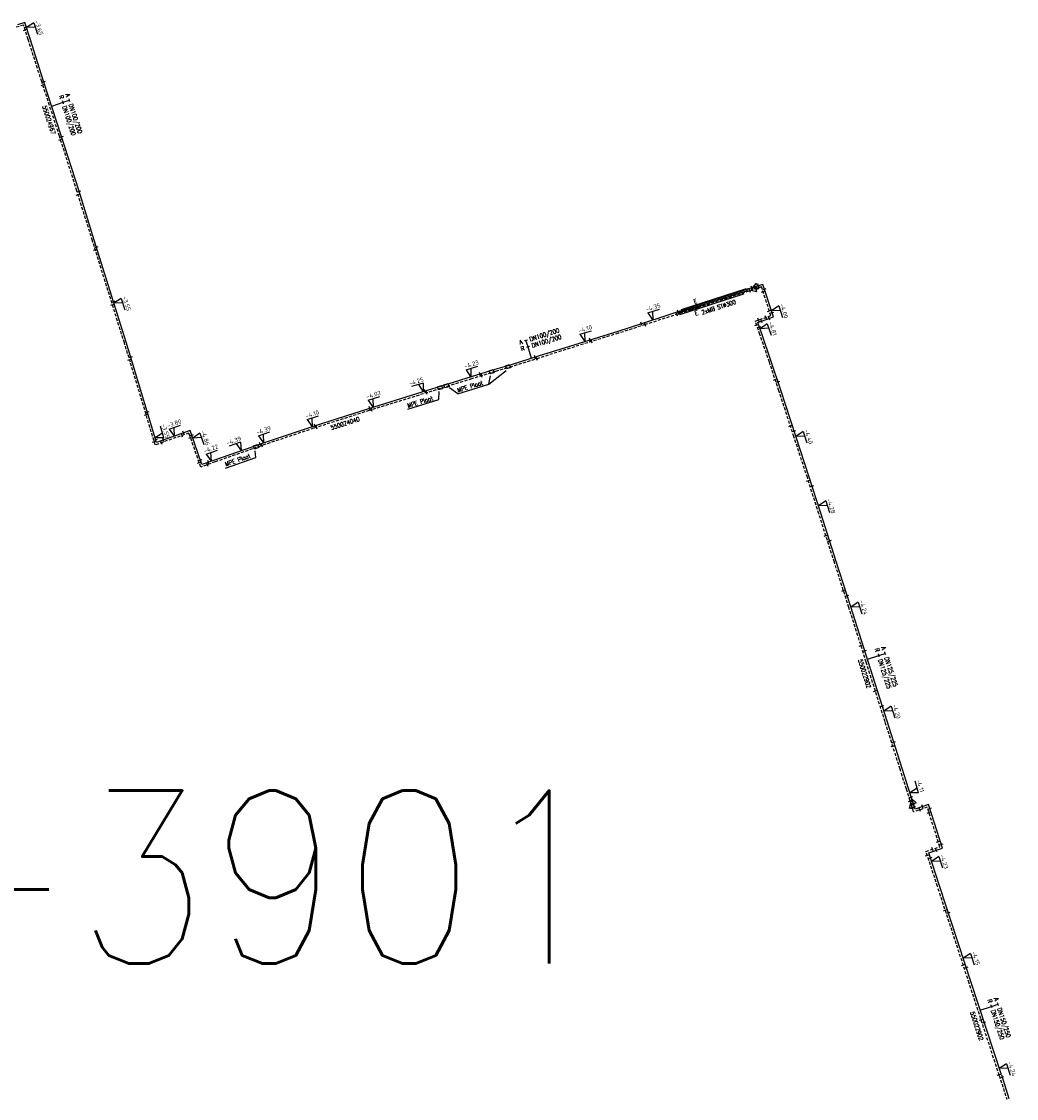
# Model space of a CAD drawing. Header units: millimetres. Extents: x 0 to 118318689, y 0 to 490460760.
# Tile 5 of 117: x 113834918 to 114042001, y 485575228 to 485799307. Entities that reach past the tile are written whole.
import ezdxf
from ezdxf.enums import TextEntityAlignment as Align

# ---------------------------------------------------------------- set-up
doc = ezdxf.new("R2010")
doc.units = ezdxf.units.MM
doc.header["$LTSCALE"] = 200
doc.linetypes.add('HIDDEN2', pattern=[4.7625, 3.175, -1.5875])
doc.layers.get('0').update_dxf_attribs({"color": 8})
for name, color, linetype in [('LD-I-lekdetectiecode', 7, 'Continuous'), ('WT-C-mof', 7, 'Continuous'), ('WT-C-VERLOOP', 7, 'Continuous'), ('WT-I-diam', 7, 'Continuous'), ('WT-I-info', 7, 'Continuous'), ('WT-I-mantelbuis', 7, 'Continuous'), ('WT-I-NAP', 7, 'Continuous'), ('WT-L-aanvoer', 6, 'Continuous'), ('WT-L-MANTELBUIS', 6, 'Continuous'), ('WT-L-retour', 6, 'HIDDEN2')]:
    doc.layers.add(name, color=color, linetype=linetype)
doc.styles.add('DIN17', font='ROMANS.SHX', dxfattribs={"width": 0.9})
doc.styles.add('ISOCP', font='ISOCP.SHX')

# ---------------------------------------------------------------- blocks, each defined once
blk = doc.blocks.new('LR-mof')
at = {"color": 0, "linetype": 'ByBlock', "lineweight": -2}
blk.add_line((0, -0.75), (0, 0.75), dxfattribs=at)
blk = doc.blocks.new('LR-VERL')
at = {"color": 0, "linetype": 'ByBlock', "lineweight": -2}
blk.add_lwpolyline([(1.08, 0), (-1.08, -1.25), (-1.08, 1.25)], close=True, dxfattribs=at)
blk = doc.blocks.new('LR-mofD')
at = {"color": 0, "linetype": 'ByBlock', "lineweight": -2}
blk.add_line((0, -0.75), (0, 0.75), dxfattribs=at)
at = {"color": 1, "linetype": 'ByBlock', "lineweight": -3, "style": 'DIN17', "width": 0.9}
blk.add_attdef('*1', text='', height=1.8, dxfattribs=at).set_placement((0, 2), align=Align.MIDDLE)
blk = doc.blocks.new('nap1')
at = {"color": 0, "linetype": 'Continuous'}
for p, q in [((-1, 3.5), (0, 0)), ((-1, 3.5), (4, 3.5)), ((1, 3.5), (0, 0))]:
    blk.add_line(p, q, dxfattribs=at)
at = {"color": 0, "linetype": 'Continuous', "style": 'ISOCP'}
for tag, p in [('*1', (1.7, 5)), ('*2', (4, 1.5))]:
    blk.add_attdef(tag, text='', height=1.8, dxfattribs=at).set_placement(p, align=Align.MIDDLE)
blk = doc.blocks.new('nap2')
at = {"color": 0, "linetype": 'Continuous'}
for p, q in [((1, 3.5), (-4, 3.5)), ((-1, 3.5), (0, 0)), ((1, 3.5), (0, 0))]:
    blk.add_line(p, q, dxfattribs=at)
at = {"color": 0, "linetype": 'Continuous', "style": 'ISOCP'}
for tag, p in [('*1', (-1.5, 5)), ('*2', (-4, 1.5))]:
    blk.add_attdef(tag, text='', height=1.8, dxfattribs=at).set_placement(p, align=Align.MIDDLE)
blk = doc.blocks.new('LR-hyp')
at = {"color": 7, "linetype": 'ByBlock', "lineweight": -3, "style": 'DIN17', "width": 0.9}
blk.add_attdef('*1', text='', height=1.8, dxfattribs=at).set_placement((0, 0), align=Align.MIDDLE)
at = {"color": 7, "linetype": 'ByBlock', "lineweight": -2, "style": 'DIN17', "width": 0.9, "flags": 1}
blk.add_attdef('*2', text='', height=1.8, dxfattribs=at).set_placement((0, -5), align=Align.MIDDLE)
blk = doc.blocks.new('LR-DIAB2')
at = {"color": 0, "linetype": 'Continuous', "lineweight": -3}
blk.add_line((0, 5), (0, 7.8), dxfattribs=at)
at = {"color": 0, "lineweight": -3}
blk.add_line((0, 0), (0, 5), dxfattribs=at)
for points in [[(0.61, 7.8), (0, 7.8), (-0.61, 7.8)], [(0.61, 5), (0, 5), (-0.61, 5)]]:
    blk.add_lwpolyline(points, dxfattribs=at)
at = {"color": 1, "lineweight": -3, "style": 'DIN17', "width": 0.9}
for tag, p in [('*1', (-1.61, 7.8)), ('*2', (-1.61, 5.02))]:
    blk.add_attdef(tag, text='', height=1.8, dxfattribs=at).set_placement(p, align=Align.MIDDLE_RIGHT)
for tag, p in [('*11', (1.61, 7.8)), ('*12', (1.61, 5))]:
    blk.add_attdef(tag, text='', height=1.8, dxfattribs=at).set_placement(p, align=Align.MIDDLE_LEFT)

msp = doc.modelspace()

# ---------------------------------------------------------------- linework, layer by layer
at = {"layer": 'WT-I-info'}
for p, q in [((113932174, 485723851), (113935776, 485726700)), ((113932174, 485723851), (113932503, 485725619)), ((113925742, 485721860), (113932174, 485723851)), ((113921771, 485720632), (113921826, 485722297)), ((113925742, 485721860), (113923975, 485723104)), ((113915339, 485718641), (113921771, 485720632)), ((113883672, 485708585), (113883567, 485710013)), ((113877345, 485706373), (113883672, 485708585))]:
    msp.add_line(p, q, dxfattribs=at)
for points in [[(113935618, 485727688), (113936477, 485727954), (113936684, 485727285), (113935825, 485727019), (113935618, 485727688)], [(113932238, 485726642), (113933098, 485726908), (113933305, 485726239), (113932445, 485725973), (113932238, 485726642)], [(113921476, 485723312), (113922336, 485723578), (113922543, 485722909), (113921683, 485722643), (113921476, 485723312)], [(113923045, 485723064), (113922838, 485723733), (113923698, 485723999), (113923904, 485723330), (113923045, 485723064)], [(113883208, 485711017), (113884058, 485711314), (113884289, 485710653), (113883439, 485710356), (113883208, 485711017)]]:
    msp.add_lwpolyline(points, dxfattribs=at)
at = {"layer": 'WT-L-aanvoer'}
for p, q in [((113835600, 485799088), (113834075, 485798606)), ((113836690, 485795688), (113835600, 485799088)), ((113839500, 485786925), (113836690, 485795688)), ((113843185, 485775609), (113839500, 485786925)), ((113846814, 485764214), (113843185, 485775609)), ((113850066, 485753830), (113846814, 485764214)), ((113856701, 485732567), (113850066, 485753830)), ((113987579, 485744085), (113976201, 485740401)), ((113989223, 485744617), (113987579, 485744085)), ((113991414, 485737851), (113989223, 485744617)), ((113974737, 485739927), (113963939, 485736431)), ((113976201, 485740401), (113974737, 485739927)), ((113988188, 485736718), (113991414, 485737851)), ((113959013, 485734822), (113948969, 485731726)), ((113963939, 485736431), (113959013, 485734822)), ((113989006, 485734326), (113988188, 485736718)), ((113857955, 485728528), (113856701, 485732567)), ((113990968, 485728593), (113989006, 485734326)), ((113948969, 485731726), (113942467, 485729654)), ((113863008, 485711731), (113857955, 485728528)), ((113936804, 485727873), (113933442, 485726888)), ((113942467, 485729654), (113936804, 485727873)), ((113992972, 485722620), (113990968, 485728593)), ((113933442, 485726888), (113928487, 485725350)), ((113923844, 485723910), (113919362, 485722523)), ((113928487, 485725350), (113923844, 485723910)), ((113919362, 485722523), (113907167, 485718743)), ((113996082, 485713066), (113992972, 485722620)), ((113907167, 485718743), (113895590, 485715054)), ((113895590, 485715054), (113885422, 485711670)), ((113870001, 485714196), (113863008, 485711731)), ((113872473, 485707110), (113870001, 485714196)), ((113998879, 485704534), (113996082, 485713066)), ((113882852, 485710774), (113875080, 485708047)), ((113885422, 485711670), (113882852, 485710774)), ((113875080, 485708047), (113872473, 485707110)), ((114001281, 485697008), (113998879, 485704534)), ((114004502, 485686944), (114001281, 485697008)), ((114007524, 485677516), (114004502, 485686944)), ((114011133, 485666157), (114007524, 485677516)), ((114015058, 485653740), (114011133, 485666157)), ((114018186, 485643894), (114015058, 485653740)), ((114019524, 485639731), (114018186, 485643894)), ((114020370, 485637069), (114019524, 485639731)), ((114020893, 485635426), (114020370, 485637069)), ((114023723, 485636380), (114020893, 485635426)), ((114026620, 485627319), (114023723, 485636380)), ((114023738, 485626356), (114026620, 485627319)), ((114025999, 485619478), (114023738, 485626356)), ((114032574, 485599387), (114025999, 485619478)), ((114038856, 485580159), (114032574, 485599387)), ((114038856, 485580159), (114040393, 485575228))]:
    msp.add_line(p, q, dxfattribs=at)
at = {"layer": 'WT-L-MANTELBUIS'}
for points in [[(113972294, 485739398), (113985824, 485743779), (113985978, 485743304), (113972448, 485738923)], [(113971736, 485738771), (113985056, 485743084), (113985210, 485742608), (113971890, 485738296)]]:
    msp.add_lwpolyline(points, close=True, dxfattribs=at)
at = {"layer": 'WT-L-retour'}
for p, q in [((113835341, 485798586), (113833667, 485798057)), ((113836309, 485795566), (113835341, 485798586)), ((113839119, 485786802), (113836309, 485795566)), ((113842804, 485775486), (113839119, 485786802)), ((113846433, 485764093), (113842804, 485775486)), ((113849684, 485753710), (113846433, 485764093)), ((113856319, 485732448), (113849684, 485753710)), ((113987196, 485743514), (113975788, 485739820)), ((113988949, 485744082), (113987196, 485743514)), ((113990882, 485738114), (113988949, 485744082)), ((113974275, 485739331), (113964715, 485736235)), ((113975788, 485739820), (113974275, 485739331)), ((113987649, 485736979), (113990882, 485738114)), ((113988604, 485734189), (113987649, 485736979)), ((113964715, 485736235), (113959133, 485734441)), ((113857573, 485728411), (113856319, 485732448)), ((113959133, 485734441), (113949089, 485731345)), ((113990566, 485728457), (113988604, 485734189)), ((113949089, 485731345), (113942588, 485729273)), ((113862745, 485711214), (113857573, 485728411)), ((113942588, 485729273), (113936920, 485727490)), ((113992568, 485722487), (113990566, 485728457)), ((113933558, 485726505), (113928605, 485724968)), ((113936920, 485727490), (113933558, 485726505)), ((113923962, 485723528), (113919480, 485722141)), ((113928605, 485724968), (113923962, 485723528)), ((113919480, 485722141), (113907286, 485718361)), ((113995678, 485712934), (113992568, 485722487)), ((113907286, 485718361), (113895714, 485714674)), ((113895714, 485714674), (113885551, 485711292)), ((113869756, 485713686), (113862745, 485711214)), ((113872228, 485706597), (113869756, 485713686)), ((113998475, 485704403), (113995678, 485712934)), ((113882984, 485710396), (113875213, 485707670)), ((113885551, 485711292), (113882984, 485710396)), ((113875213, 485707670), (113872228, 485706597)), ((114000877, 485696878), (113998475, 485704403)), ((114004097, 485686815), (114000877, 485696878)), ((114007119, 485677387), (114004097, 485686815)), ((114010728, 485666029), (114007119, 485677387)), ((114014653, 485653611), (114010728, 485666029)), ((114017781, 485643766), (114014653, 485653611)), ((114019095, 485639594), (114017781, 485643766)), ((114020156, 485636256), (114019095, 485639594)), ((114020603, 485634853), (114020156, 485636256)), ((114023433, 485635807), (114020603, 485634853)), ((114026056, 485627605), (114023433, 485635807)), ((114023171, 485626641), (114026056, 485627605)), ((114025572, 485619338), (114023171, 485626641)), ((114032146, 485599247), (114025572, 485619338)), ((114038427, 485580022), (114032146, 485599247)), ((114038427, 485580022), (114039963, 485575094))]:
    msp.add_line(p, q, dxfattribs=at)

# ---------------------------------------------------------------- block references
at = {"layer": 'LD-I-lekdetectiecode', "linetype": 'Continuous'}
ref = msp.add_blockref('LR-hyp', (113795477, 485621286), dxfattribs=dict(at, xscale=20000, yscale=20000, zscale=20000))
ref.add_attrib('*1', 'LD-ADM-3901', dxfattribs={"layer": '0', "color": 0, "linetype": 'ByBlock', "lineweight": -3, "height": 36000, "style": 'DIN17', "width": 0.9}).set_placement((113795477, 485621286), align=Align.MIDDLE)
at = {"layer": 'WT-C-mof', "linetype": 'Continuous'}
for p, xscale, yscale, zscale, rotation in [((113835665, 485797575), 499.9999999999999, 499.9999999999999, 499.9999999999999, 287.7755), ((113835894, 485798172), 499.9999999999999, 499.9999999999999, 499.9999999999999, 287.7755), ((113839334, 485786143), 500, 500, 500, 288.0383), ((113839545, 485786785), 500, 500, 500, 288.0383), ((113843034, 485774765), 499.9999999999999, 499.9999999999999, 499.9999999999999, 287.6667), ((113843262, 485775366), 499.9999999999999, 499.9999999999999, 499.9999999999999, 287.6667), ((113846894, 485763958), 500.0000000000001, 500.0000000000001, 500.0000000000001, 287.3892), ((113846680, 485763302), 500.0000000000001, 500.0000000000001, 500.0000000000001, 287.3892), ((113850512, 485752401), 500, 500, 500, 287.3306), ((113850273, 485751824), 500, 500, 500, 287.3306), ((113986514, 485743293), 500.0000000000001, 500.0000000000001, 500.0000000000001, 17.9407), ((113986876, 485743857), 500.0000000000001, 500.0000000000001, 500.0000000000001, 17.9407), ((113987934, 485743753), 500.0000000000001, 500.0000000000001, 500.0000000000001, 17.9407), ((113988300, 485744318), 500.0000000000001, 500.0000000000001, 500.0000000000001, 17.9407), ((113989533, 485743658), 500, 500, 500, 287.9407), ((113989264, 485743111), 500, 500, 500, 287.9407), ((113853839, 485740395), 500, 500, 500, 287.3306), ((113854054, 485741051), 500, 500, 500, 287.3306), ((113971539, 485738891), 500.0000000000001, 500.0000000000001, 500.0000000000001, 17.9407), ((113990558, 485739114), 500, 500, 500, 287.9407), ((113963939, 485736431), 500, 500, 500, 18.0789), ((113971300, 485738367), 500.0000000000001, 500.0000000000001, 500.0000000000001, 17.9407), ((113988308, 485737210), 500, 500, 500, 19.353), ((113988953, 485736986), 500, 500, 500, 19.353), ((113989849, 485737752), 500, 500, 500, 19.353), ((113990534, 485737542), 500, 500, 500, 19.353), ((113991130, 485738727), 500, 500, 500, 287.9407), ((113964715, 485736235), 499.9999999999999, 499.9999999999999, 499.9999999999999, 17.8186), ((113987926, 485736170), 500, 500, 500, 288.8932), ((113988522, 485735741), 500, 500, 500, 288.8932), ((113953257, 485733048), 499.9999999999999, 499.9999999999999, 499.9999999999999, 17.13340000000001), ((113953612, 485732739), 499.9999999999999, 499.9999999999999, 499.9999999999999, 17.13340000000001), ((113857401, 485728964), 499.9999999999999, 499.9999999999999, 499.9999999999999, 287.2528), ((113857648, 485729518), 499.9999999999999, 499.9999999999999, 499.9999999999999, 287.2528), ((113941801, 485729445), 500.0000000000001, 500.0000000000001, 500.0000000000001, 17.4584), ((113942165, 485729140), 500.0000000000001, 500.0000000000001, 500.0000000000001, 17.4584), ((113930331, 485725923), 500, 500, 500, 17.24), ((113930696, 485725617), 500, 500, 500, 17.24), ((113991789, 485724811), 500, 500, 500, 288.5426), ((113992381, 485724381), 500, 500, 500, 288.5426), ((113918880, 485722373), 500, 500, 500, 17.2207), ((113919236, 485722065), 500, 500, 500, 17.2207), ((113907405, 485718817), 500, 500, 500, 17.2207), ((113907775, 485718513), 500, 500, 500, 17.2207), ((113860855, 485717499), 500.0000000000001, 500.0000000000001, 500.0000000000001, 286.74), ((113861110, 485718040), 500.0000000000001, 500.0000000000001, 500.0000000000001, 286.74), ((113895984, 485715180), 500.0000000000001, 500.0000000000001, 500.0000000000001, 17.67339999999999), ((113896341, 485714874), 500.0000000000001, 500.0000000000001, 500.0000000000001, 17.67339999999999), ((113994948, 485715176), 500.0000000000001, 500.0000000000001, 500.0000000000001, 288.0306), ((113862827, 485712330), 500.0000000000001, 500.0000000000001, 500.0000000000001, 286.74), ((113864422, 485712230), 499.9999999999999, 499.9999999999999, 499.9999999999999, 19.4208), ((113868305, 485713174), 499.9999999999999, 499.9999999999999, 499.9999999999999, 19.4208), ((113868627, 485713712), 499.9999999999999, 499.9999999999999, 499.9999999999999, 19.4208), ((113870079, 485712757), 500.0000000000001, 500.0000000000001, 500.0000000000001, 289.2308), ((113870336, 485713236), 500.0000000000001, 500.0000000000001, 500.0000000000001, 289.2308), ((113995747, 485714094), 500.0000000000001, 500.0000000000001, 500.0000000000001, 288.0306), ((113862546, 485711878), 500.0000000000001, 500.0000000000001, 500.0000000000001, 286.74), ((113864065, 485711679), 499.9999999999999, 499.9999999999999, 499.9999999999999, 19.4208), ((113884595, 485711382), 500.0000000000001, 500.0000000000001, 500.0000000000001, 19.2387), ((113884952, 485711083), 500.0000000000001, 500.0000000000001, 500.0000000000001, 19.2387), ((113871903, 485707530), 500.0000000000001, 500.0000000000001, 500.0000000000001, 289.2308), ((113872135, 485708079), 500.0000000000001, 500.0000000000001, 500.0000000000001, 289.2308), ((113873799, 485707587), 500, 500, 500, 19.7866), ((113873607, 485707092), 500, 500, 500, 19.7866), ((113998677, 485703768), 500, 500, 500, 287.7027), ((113999469, 485702684), 500, 500, 500, 287.7027), ((114002329, 485692339), 499.9999999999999, 499.9999999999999, 499.9999999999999, 287.7457), ((114003123, 485691253), 499.9999999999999, 499.9999999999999, 499.9999999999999, 287.7457), ((114005988, 485680915), 500, 500, 500, 287.7702), ((114006782, 485679829), 500, 500, 500, 287.7702), ((114009631, 485669481), 500, 500, 500, 287.6272), ((114010422, 485668393), 500, 500, 500, 287.6272), ((114012636, 485659992), 499.9999999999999, 499.9999999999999, 499.9999999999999, 287.544), ((114014058, 485656904), 499.9999999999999, 499.9999999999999, 499.9999999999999, 287.544), ((114016447, 485649371), 500, 500, 500, 287.6255), ((114016261, 485648552), 500, 500, 500, 287.6255), ((114019885, 485637109), 499.9999999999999, 499.9999999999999, 499.9999999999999, 287.6414), ((114020094, 485637936), 499.9999999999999, 499.9999999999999, 499.9999999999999, 287.6414), ((114020548, 485636508), 499.9999999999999, 499.9999999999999, 499.9999999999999, 287.6414), ((114022437, 485635946), 500, 500, 500, 18.6306), ((114020339, 485635681), 499.9999999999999, 499.9999999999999, 499.9999999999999, 287.6414), ((114021895, 485635289), 500, 500, 500, 18.6306), ((114023777, 485634732), 500.0000000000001, 500.0000000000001, 500.0000000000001, 287.7356), ((114023985, 485635558), 500.0000000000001, 500.0000000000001, 500.0000000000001, 287.7356), ((114024525, 485627094), 500.0000000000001, 500.0000000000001, 500.0000000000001, 18.4775), ((114025287, 485626874), 500.0000000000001, 500.0000000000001, 500.0000000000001, 18.4775), ((114025717, 485628665), 500.0000000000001, 500.0000000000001, 500.0000000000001, 287.7356), ((114026363, 485628125), 500.0000000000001, 500.0000000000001, 500.0000000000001, 287.7356), ((114023441, 485625818), 500, 500, 500, 288.2), ((114024091, 485625284), 500, 500, 500, 288.2), ((114027182, 485614417), 500, 500, 500, 288.1186999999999), ((114027830, 485613884), 500, 500, 500, 288.1186999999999), ((114030914, 485603013), 500, 500, 500, 288.1186999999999), ((114031563, 485602477), 500, 500, 500, 288.1186999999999), ((114034642, 485591606), 500.0000000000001, 500.0000000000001, 500.0000000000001, 288.0943), ((114035291, 485591071), 500.0000000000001, 500.0000000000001, 500.0000000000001, 288.0943), ((114038369, 485580200), 500.0000000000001, 500.0000000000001, 500.0000000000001, 288.0943), ((114039011, 485579662), 500, 500, 500, 287.3086)]:
    msp.add_blockref('LR-mof', p, dxfattribs=dict(at, xscale=xscale, yscale=yscale, zscale=zscale, rotation=rotation))
at = {"layer": 'WT-C-mof', "linetype": 'Continuous', "xscale": 500.0000000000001, "yscale": 500.0000000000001, "zscale": 500.0000000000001, "rotation": 17.9407}
msp.add_blockref('LR-mofD', (113975464, 485740162), dxfattribs=at).add_auto_attribs({'*1': 'E'})
at = {"layer": 'WT-C-mof', "linetype": 'Continuous'}
ref = msp.add_blockref('LR-mofD', (113975100, 485739597), dxfattribs=dict(at, xscale=500, yscale=500, zscale=500, rotation=197.9407))
ref.add_attrib('*1', 'E', dxfattribs={"layer": '0', "color": 1, "linetype": 'ByBlock', "lineweight": -3, "height": 900, "rotation": 17.9407, "style": 'DIN17', "width": 0.9}).set_placement((113975408, 485738646), align=Align.MIDDLE)
at = {"layer": 'WT-C-mof', "xscale": 500, "yscale": 500, "zscale": 500, "rotation": 107.6414}
for p in [(114020156, 485636256), (114020370, 485637069)]:
    msp.add_blockref('LR-mof', p, dxfattribs=at)
at = {"layer": 'WT-C-VERLOOP', "linetype": 'Continuous', "xscale": 500, "yscale": 500, "zscale": 500}
for p, rotation in [((113987196, 485743514), 197.9407), ((113987579, 485744085), 197.9407), ((114020156, 485636256), 107.6414), ((114020370, 485637069), 107.6414)]:
    msp.add_blockref('LR-VERL', p, dxfattribs=dict(at, rotation=rotation))
at = {"layer": 'WT-I-diam', "linetype": 'Continuous'}
for p, xscale, yscale, zscale, rotation, values in [((113841192, 485781728), 500, 500, 500, 288.0382693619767, {'*1': 'A', '*11': 'DN100/200', '*2': 'R', '*12': 'DN100/200'}), ((113941083, 485729219), 499.9999999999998, 499.9999999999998, 499.9999999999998, 17.45840188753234, {'*1': 'A', '*11': 'DN100/200', '*2': 'R', '*12': 'DN100/200'}), ((114010972, 485666664), 500, 500, 500, 287.6272419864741, {'*1': 'A', '*11': 'DN125/225', '*2': 'R', '*12': 'DN125/225'}), ((114034458, 485593621), 500, 500, 500, 288.0943235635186, {'*1': 'A', '*11': 'DN150/250', '*2': 'R', '*12': 'DN150/250'})]:
    msp.add_blockref('LR-DIAB2', p, dxfattribs=dict(at, xscale=xscale, yscale=yscale, zscale=zscale, rotation=rotation)).add_auto_attribs(values)
at = {"layer": 'WT-I-info', "linetype": 'Continuous'}
for p, xscale, yscale, zscale, rotation, values in [((113840624, 485778843), 500.0000000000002, 500.0000000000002, 500.0000000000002, 288.0382693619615, {'*1': '550024967'}), ((113902272, 485715703), 500.0000000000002, 500.0000000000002, 500.0000000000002, 17.67337523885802, {'*1': '550024040'}), ((114010399, 485663625), 500.0000000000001, 500.0000000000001, 500.0000000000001, 287.5439767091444, {'*1': '550022902'}), ((114033763, 485590302), 500.0000000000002, 500.0000000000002, 500.0000000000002, 288.0943235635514, {'*1': '550022902'})]:
    msp.add_blockref('LR-hyp', p, dxfattribs=dict(at, xscale=xscale, yscale=yscale, zscale=zscale, rotation=rotation)).add_auto_attribs(values)
at = {"layer": 'WT-I-NAP', "linetype": 'Continuous'}
ref = msp.add_blockref('nap1', (113835932, 485798053), dxfattribs=dict(at, xscale=500, yscale=500, zscale=500, rotation=287.7754788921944))
ref.add_attrib('*1', '-3.65', dxfattribs={"layer": '0', "color": 1, "linetype": 'Continuous', "height": 900, "rotation": 287.77548, "style": 'ISOCP'}).set_placement((113838572, 485798006), align=Align.MIDDLE)
ref = msp.add_blockref('nap1', (113854162, 485740705), dxfattribs=dict(at, xscale=499.9999999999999, yscale=499.9999999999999, zscale=499.9999999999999, rotation=287.3305679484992))
ref.add_attrib('*1', '-3.55', dxfattribs={"layer": '0', "color": 1, "linetype": 'Continuous', "height": 900, "rotation": 287.33057, "style": 'ISOCP'}).set_placement((113856802, 485740638), align=Align.MIDDLE)
ref = msp.add_blockref('nap1', (113966322, 485737202), dxfattribs=dict(at, xscale=500, yscale=500, zscale=500, rotation=17.94071128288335))
ref.add_attrib('*1', '-4.35', dxfattribs={"layer": '0', "color": 1, "linetype": 'Continuous', "height": 900, "rotation": 17.94071, "style": 'ISOCP'}).set_placement((113966361, 485739842), align=Align.MIDDLE)
ref = msp.add_blockref('nap1', (113991004, 485739116), dxfattribs=dict(at, xscale=500, yscale=500, zscale=500, rotation=287.9407112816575))
ref.add_attrib('*1', '-4.00', dxfattribs={"layer": '0', "color": 1, "linetype": 'Continuous', "height": 900, "rotation": 287.94071, "style": 'ISOCP'}).set_placement((113993644, 485739077), align=Align.MIDDLE)
ref = msp.add_blockref('nap1', (113952142, 485732704), dxfattribs=dict(at, xscale=499.9999999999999, yscale=499.9999999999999, zscale=499.9999999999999, rotation=17.13342509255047))
ref.add_attrib('*1', '-4.10', dxfattribs={"layer": '0', "color": 1, "linetype": 'Continuous', "height": 900, "rotation": 17.13343, "style": 'ISOCP'}).set_placement((113952218, 485735344), align=Align.MIDDLE)
ref = msp.add_blockref('nap1', (113988644, 485735385), dxfattribs=dict(at, xscale=500.0000000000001, yscale=500.0000000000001, zscale=500.0000000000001, rotation=288.893163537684))
ref.add_attrib('*1', '-4.81', dxfattribs={"layer": '0', "color": 1, "linetype": 'Continuous', "height": 900, "rotation": 288.89316, "style": 'ISOCP'}).set_placement((113991284, 485735390), align=Align.MIDDLE)
ref = msp.add_blockref('nap1', (113928469, 485725345), dxfattribs=dict(at, xscale=499.9999999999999, yscale=499.9999999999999, zscale=499.9999999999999, rotation=17.23179490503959))
ref.add_attrib('*1', '-4.23', dxfattribs={"layer": '0', "color": 1, "linetype": 'Continuous', "height": 900, "rotation": 17.23179, "style": 'ISOCP'}).set_placement((113928541, 485727985), align=Align.MIDDLE)
ref = msp.add_blockref('nap2', (113918528, 485722264), dxfattribs=dict(at, xscale=499.9999999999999, yscale=499.9999999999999, zscale=499.9999999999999, rotation=17.22074575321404))
ref.add_attrib('*1', '-4.25', dxfattribs={"layer": '0', "color": 1, "linetype": 'Continuous', "height": 900, "rotation": 17.22075, "style": 'ISOCP'}).set_placement((113917071, 485724430), align=Align.MIDDLE)
ref = msp.add_blockref('nap1', (113908093, 485719030), dxfattribs=dict(at, xscale=500, yscale=500, zscale=500, rotation=17.22074575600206))
ref.add_attrib('*1', '-4.02', dxfattribs={"layer": '0', "color": 1, "linetype": 'Continuous', "height": 900, "rotation": 17.22075, "style": 'ISOCP'}).set_placement((113908165, 485721670), align=Align.MIDDLE)
ref = msp.add_blockref('nap1', (113866716, 485713038), dxfattribs=dict(at, xscale=500.0000000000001, yscale=500.0000000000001, zscale=500.0000000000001, rotation=19.42079056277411))
ref.add_attrib('*1', '-3.80', dxfattribs={"layer": '0', "color": 1, "linetype": 'Continuous', "height": 900, "rotation": 19.42079, "style": 'ISOCP'}).set_placement((113866687, 485715679), align=Align.MIDDLE)
ref = msp.add_blockref('nap1', (113895384, 485714986), dxfattribs=dict(at, xscale=499.9999999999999, yscale=499.9999999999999, zscale=499.9999999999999, rotation=18.40540154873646))
ref.add_attrib('*1', '-4.10', dxfattribs={"layer": '0', "color": 1, "linetype": 'Continuous', "height": 900, "rotation": 18.4054, "style": 'ISOCP'}).set_placement((113895402, 485717626), align=Align.MIDDLE)
ref = msp.add_blockref('nap2', (113862722, 485712680), dxfattribs=dict(at, xscale=500, yscale=500, zscale=500, rotation=286.7399654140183))
ref.add_attrib('*1', '-3.55', dxfattribs={"layer": '0', "color": 1, "linetype": 'Continuous', "height": 900, "rotation": 286.73997, "style": 'ISOCP'}).set_placement((113864900, 485714118), align=Align.MIDDLE)
ref = msp.add_blockref('nap1', (113885315, 485711633), dxfattribs=dict(at, xscale=500.0000000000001, yscale=500.0000000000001, zscale=500.0000000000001, rotation=19.23865647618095))
ref.add_attrib('*1', '-4.39', dxfattribs={"layer": '0', "color": 1, "linetype": 'Continuous', "height": 900, "rotation": 19.23866, "style": 'ISOCP'}).set_placement((113885294, 485714274), align=Align.MIDDLE)
ref = msp.add_blockref('nap1', (113870545, 485712637), dxfattribs=dict(at, xscale=500, yscale=500, zscale=500, rotation=289.2308412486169))
ref.add_attrib('*1', '-4.86', dxfattribs={"layer": '0', "color": 1, "linetype": 'Continuous', "height": 900, "rotation": 289.23084, "style": 'ISOCP'}).set_placement((113873186, 485712657), align=Align.MIDDLE)
ref = msp.add_blockref('nap2', (113880632, 485709995), dxfattribs=dict(at, xscale=499.9999999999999, yscale=499.9999999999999, zscale=499.9999999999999, rotation=19.32933447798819))
ref.add_attrib('*1', '-4.39', dxfattribs={"layer": '0', "color": 1, "linetype": 'Continuous', "height": 900, "rotation": 19.32933, "style": 'ISOCP'}).set_placement((113879096, 485712106), align=Align.MIDDLE)
ref = msp.add_blockref('nap1', (113996112, 485712974), dxfattribs=dict(at, xscale=500, yscale=500, zscale=500, rotation=288.1527321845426))
ref.add_attrib('*1', '-4.40', dxfattribs={"layer": '0', "color": 1, "linetype": 'Continuous', "height": 900, "rotation": 288.15273, "style": 'ISOCP'}).set_placement((113998752, 485712945), align=Align.MIDDLE)
ref = msp.add_blockref('nap1', (113874403, 485707804), dxfattribs=dict(at, xscale=500, yscale=500, zscale=500, rotation=19.78661524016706))
ref.add_attrib('*1', '-4.22', dxfattribs={"layer": '0', "color": 1, "linetype": 'Continuous', "height": 900, "rotation": 19.78662, "style": 'ISOCP'}).set_placement((113874357, 485710444), align=Align.MIDDLE)
ref = msp.add_blockref('nap1', (114000794, 485698536), dxfattribs=dict(at, xscale=500, yscale=500, zscale=500, rotation=287.7027123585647))
ref.add_attrib('*1', '-4.28', dxfattribs={"layer": '0', "color": 1, "linetype": 'Continuous', "height": 900, "rotation": 287.70271, "style": 'ISOCP'}).set_placement((114003434, 485698486), align=Align.MIDDLE)
ref = msp.add_blockref('nap1', (114007542, 485677459), dxfattribs=dict(at, xscale=500, yscale=500, zscale=500, rotation=287.6272419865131))
ref.add_attrib('*1', '-4.24', dxfattribs={"layer": '0', "color": 1, "linetype": 'Continuous', "height": 900, "rotation": 287.62724, "style": 'ISOCP'}).set_placement((114010182, 485677405), align=Align.MIDDLE)
ref = msp.add_blockref('nap1', (114014401, 485655819), dxfattribs=dict(at, xscale=499.9999999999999, yscale=499.9999999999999, zscale=499.9999999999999, rotation=287.5439767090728))
ref.add_attrib('*1', '-4.20', dxfattribs={"layer": '0', "color": 1, "linetype": 'Continuous', "height": 900, "rotation": 287.54398, "style": 'ISOCP'}).set_placement((114017041, 485655761), align=Align.MIDDLE)
ref = msp.add_blockref('nap2', (114019823, 485638788), dxfattribs=dict(at, xscale=500.0000000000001, yscale=500.0000000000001, zscale=500.0000000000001, rotation=287.6413919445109))
ref.add_attrib('*1', '-4.11', dxfattribs={"layer": '0', "color": 1, "linetype": 'Continuous', "height": 900, "rotation": 287.64139, "style": 'ISOCP'}).set_placement((114021978, 485640261), align=Align.MIDDLE)
ref = msp.add_blockref('nap1', (114024332, 485624549), dxfattribs=dict(at, xscale=500.0000000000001, yscale=500.0000000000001, zscale=500.0000000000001, rotation=288.2000153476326))
ref.add_attrib('*1', '-4.23', dxfattribs={"layer": '0', "color": 1, "linetype": 'Continuous', "height": 900, "rotation": 288.20002, "style": 'ISOCP'}).set_placement((114026973, 485624522), align=Align.MIDDLE)
ref = msp.add_blockref('nap1', (114030932, 485604404), dxfattribs=dict(at, xscale=500, yscale=500, zscale=500, rotation=288.1186529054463))
ref.add_attrib('*1', '-4.15', dxfattribs={"layer": '0', "color": 1, "linetype": 'Continuous', "height": 900, "rotation": 288.11865, "style": 'ISOCP'}).set_placement((114033572, 485604374), align=Align.MIDDLE)
ref = msp.add_blockref('nap1', (114038435, 485581448), dxfattribs=dict(at, xscale=499.9999999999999, yscale=499.9999999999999, zscale=499.9999999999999, rotation=288.0943235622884))
ref.add_attrib('*1', '-4.24', dxfattribs={"layer": '0', "color": 1, "linetype": 'Continuous', "height": 900, "rotation": 288.09432, "style": 'ISOCP'}).set_placement((114041075, 485581416), align=Align.MIDDLE)

# ---------------------------------------------------------------- texts
at = {"layer": 'WT-I-info', "style": 'DIN17', "width": 0.9}
for rotation, p in [(17.19427, (113925767, 485722138)), (17.19427, (113915364, 485718919)), (19.2678, (113877436, 485706737))]:
    msp.add_text('MPE Plaat', height=900, rotation=rotation, dxfattribs=at).set_placement(p)
at = {"layer": 'WT-I-mantelbuis', "style": 'DIN17', "width": 0.9}
msp.add_text('2xMB ST%%C300', height=900, rotation=17.94071, dxfattribs=at).set_placement((113980161, 485739460), align=Align.CENTER)

doc.saveas('drawing.dxf')
